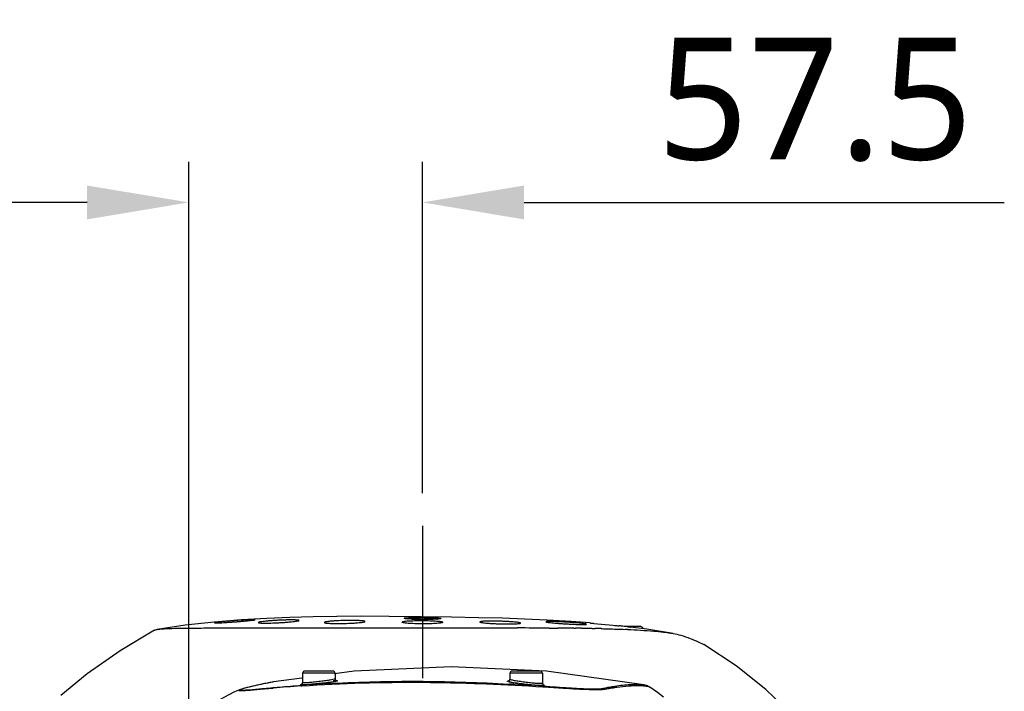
# Model space of a CAD drawing. Header units: millimetres. Extents: x 7426 to 8300, y 123 to 421.
# Tile 49 of 197: x 8010 to 8022, y 203 to 211. Entities that reach past the tile are written whole.
import ezdxf
from ezdxf import colors
from ezdxf.entities.mleader import LeaderData, LeaderLine
from ezdxf.math import Vec2, Vec3

# ---------------------------------------------------------------- set-up
doc = ezdxf.new("R2010")
doc.units = ezdxf.units.MM
doc.linetypes.add('CENTER', pattern=[0.6, 0.375, -0.075, 0.075, -0.075])
for name, color, linetype in [('中心线', 7, 'CENTER'), ('外形图', 7, 'Continuous'), ('多重引线', 7, 'Continuous'), ('尺寸标注', 7, 'Continuous')]:
    doc.layers.add(name, color=color, linetype=linetype)
doc.styles.add('微软雅黑', font='msyh.ttc')
doc.dimstyles.new('尺寸标注_1_20比例', dxfattribs={"dimtxt": 1.5, "dimasz": 1.25, "dimexe": 0.5, "dimexo": 0.4, "dimgap": 0.5, "dimtad": 1, "dimdec": 1, "dimlfac": 20, "dimdsep": 46, "dimtxsty": '微软雅黑', "dimcen": 0.09, "dimadec": 0, "dimazin": 0, "dimtp": 0.01, "dimtm": 0.01, "dimtfac": 1, "dimtdec": 1, "dimtofl": 0, "dimtmove": 0, "dimatfit": 3, "dimfxl": 1, "dimtolj": 1, "dimarcsym": 0})

# ---------------------------------------------------------------- blocks, each defined once
blk = doc.blocks.new('*D1262')
at = {"layer": 'Defpoints', "color": 0}
for p in [(8014.482, 209.064), (8014.482, 205.086), (8011.607, 198.049)]:
    blk.add_point(p, dxfattribs=at)
at = {"layer": '尺寸标注', "color": 0, "lineweight": -2}
for p, q in [((8011.607, 198.449), (8011.607, 209.564)), ((8014.482, 205.486), (8014.482, 209.564)), ((8010.357, 209.064), (8009.107, 209.064)), ((8015.732, 209.064), (8021.638, 209.064))]:
    blk.add_line(p, q, dxfattribs=at)
at = {"layer": '尺寸标注', "color": 0}
for points in [[(8010.357, 208.855), (8010.357, 209.272), (8011.607, 209.064)], [(8015.732, 209.272), (8015.732, 208.855), (8014.482, 209.064)]]:
    blk.add_solid(points, dxfattribs=at)
at = {"layer": '尺寸标注', "color": 0, "insert": (8019.31, 210.327), "char_height": 1.5, "attachment_point": 5, "style": '微软雅黑'}
blk.add_mtext('\\A1;57.5', dxfattribs=at)
blk = doc.blocks.new('*D1294')
at = {"layer": 'Defpoints', "color": 0}
for p in [(8011.607, 198.049), (8006.094, 196.799), (8011.607, 196.799)]:
    blk.add_point(p, dxfattribs=at)
at = {"layer": '尺寸标注', "color": 0, "lineweight": -2}
for p, q in [((8006.094, 199.299), (8006.094, 204.001)), ((8011.207, 198.049), (8005.594, 198.049)), ((8011.207, 196.799), (8005.594, 196.799)), ((8006.094, 195.549), (8006.094, 194.299))]:
    blk.add_line(p, q, dxfattribs=at)
at = {"layer": '尺寸标注', "color": 0}
for points in [[(8005.886, 199.299), (8006.302, 199.299), (8006.094, 198.049)], [(8006.302, 195.549), (8005.886, 195.549), (8006.094, 196.799)]]:
    blk.add_solid(points, dxfattribs=at)
at = {"layer": '尺寸标注', "color": 0, "insert": (8004.818, 202.467), "char_height": 1.5, "attachment_point": 5, "rotation": 90, "style": '微软雅黑'}
blk.add_mtext('\\A1;25', dxfattribs=at)

msp = doc.modelspace()

# ---------------------------------------------------------------- linework, layer by layer
at = {"layer": '中心线', "linetype": 'CENTER', "ltscale": 5}
msp.add_line((8014.4823, 205.0856), (8014.4823, 189.5267), dxfattribs=at)
at = {"layer": '外形图', "color": 7, "linetype": 'Continuous'}
for p, q in [((8012.2555, 203.9298), (8011.9186, 203.9023)), ((8012.5667, 203.9481), (8012.2555, 203.9298)), ((8014.4523, 203.9488), (8014.3307, 203.9488)), ((8014.3812, 203.9415), (8014.3812, 203.9384)), ((8014.4523, 203.937), (8014.4523, 203.9481)), ((8014.8407, 203.9629), (8014.4676, 203.9683)), ((8014.6338, 203.9488), (8014.5123, 203.9488)), ((8014.5123, 203.9366), (8014.5123, 203.9481)), ((8014.5833, 203.9371), (8014.5833, 203.9415)), ((8011.9618, 203.8299), (8011.9933, 203.8299)), ((8011.9928, 203.8299), (8012.0399, 203.83)), ((8012.0399, 203.83), (8012.0626, 203.83)), ((8012.0626, 203.83), (8012.0705, 203.83)), ((8012.0685, 203.83), (8012.1001, 203.83)), ((8012.1001, 203.83), (8012.1212, 203.8301)), ((8012.2416, 203.8302), (8012.2729, 203.8302)), ((8012.2729, 203.8302), (8012.2806, 203.8301)), ((8012.2789, 203.8302), (8012.302, 203.8302)), ((8012.302, 203.8302), (8012.3516, 203.8302)), ((8012.3516, 203.8302), (8012.3603, 203.8302)), ((8012.3603, 203.8302), (8012.3819, 203.8302)), ((8012.5031, 203.8301), (8012.5285, 203.8301)), ((8012.5285, 203.8301), (8012.5403, 203.8301)), ((8012.5403, 203.8301), (8012.5731, 203.8301)), ((8012.5731, 203.8301), (8012.5834, 203.8301)), ((8012.5834, 203.8301), (8012.6009, 203.8301)), ((8012.6009, 203.8301), (8012.6088, 203.8301)), ((8012.6088, 203.8301), (8012.6209, 203.8301)), ((8012.6209, 203.8301), (8012.8995, 203.8298)), ((8012.8982, 203.8298), (8012.9232, 203.8298)), ((8013.3151, 203.8296), (8013.3399, 203.8296)), ((8013.3399, 203.8296), (8013.3435, 203.8296)), ((8013.3428, 203.8296), (8013.3539, 203.8295)), ((8013.3539, 203.8295), (8013.3938, 203.8295)), ((8013.3938, 203.8295), (8013.4037, 203.8295)), ((8013.4037, 203.8295), (8013.416, 203.8295)), ((8013.6345, 203.8295), (8013.6415, 203.8295)), ((8013.6408, 203.8295), (8013.6558, 203.8295)), ((8013.6558, 203.8295), (8013.6959, 203.8295)), ((8013.6959, 203.8295), (8013.7071, 203.8295)), ((8013.7071, 203.8295), (8013.7106, 203.8296)), ((8013.71, 203.8295), (8013.7351, 203.8295)), ((8013.7351, 203.8295), (8014.2802, 203.8299)), ((8014.2801, 203.8299), (8014.2972, 203.8299)), ((8014.2972, 203.8299), (8014.3072, 203.8299)), ((8014.3072, 203.8299), (8014.3261, 203.8299)), ((8014.3261, 203.8299), (8014.3307, 203.8299)), ((8014.3307, 203.8299), (8014.3513, 203.8299)), ((8014.3513, 203.8299), (8014.3812, 203.8299)), ((8014.3812, 203.8299), (8014.4823, 203.8299)), ((8014.4823, 203.8299), (8014.5833, 203.8299)), ((8014.5833, 203.8299), (8014.6924, 203.83)), ((8015.2296, 203.83), (8015.2546, 203.83)), ((8015.2546, 203.83), (8015.2687, 203.83)), ((8015.2687, 203.83), (8015.3087, 203.83)), ((8015.3087, 203.83), (8015.3236, 203.83)), ((8015.3231, 203.8299), (8015.3299, 203.83)), ((8015.5486, 203.8298), (8015.5607, 203.8298)), ((8015.5607, 203.8298), (8015.5706, 203.8298)), ((8015.5706, 203.8298), (8015.6103, 203.8297)), ((8015.6103, 203.8297), (8015.6243, 203.8297)), ((8015.6243, 203.8297), (8015.6461, 203.8297)), ((8015.6461, 203.8297), (8015.649, 203.8297)), ((8016.0413, 203.8287), (8016.066, 203.8286)), ((8016.1193, 203.8284), (8016.1275, 203.8283)), ((8016.1275, 203.8283), (8016.1372, 203.8283)), ((8016.1372, 203.8283), (8016.1455, 203.8283)), ((8016.3427, 203.8267), (8016.3536, 203.8266)), ((8016.3536, 203.8266), (8016.363, 203.8265)), ((8016.4363, 203.8257), (8016.4617, 203.8254)), ((8016.569, 203.8237), (8016.5824, 203.8235)), ((8016.5824, 203.8235), (8016.6075, 203.823)), ((8016.5905, 203.8865), (8016.824, 203.8637)), ((8016.6835, 203.8212), (8016.6895, 203.8211)), ((8016.6853, 203.8214), (8016.6913, 203.8213)), ((8016.8975, 203.8563), (8016.9015, 203.8559)), ((8017.1673, 203.8463), (8016.9941, 203.8463)), ((8017.0413, 203.8412), (8017.042, 203.8412)), ((8017.8728, 203.6603), (8017.9415, 203.6245)), ((8012.9975, 203.2118), (8012.65, 203.1657)), ((8013.0068, 203.2742), (8013.0048, 203.1566)), ((8013.4077, 203.2742), (8013.0068, 203.2742)), ((8013.3827, 203.2988), (8013.0318, 203.2988)), ((8013.6411, 203.2973), (8013.4007, 203.2654)), ((8013.4077, 203.2742), (8013.4089, 203.2038)), ((8015.5568, 203.2742), (8015.5555, 203.1987)), ((8015.9577, 203.2742), (8015.5568, 203.2742)), ((8015.9327, 203.2988), (8015.5818, 203.2988)), ((8015.9577, 203.2742), (8015.9599, 203.1492)), ((8017.2043, 203.1316), (8016.0086, 203.298)), ((8012.65, 203.1657), (8012.6382, 203.1636)), ((8012.9866, 203.1167), (8012.9995, 203.1176)), ((8012.992, 203.1247), (8013.0057, 203.1257)), ((8013.4112, 203.1506), (8013.4251, 203.1513)), ((8013.4251, 203.1513), (8013.4386, 203.152)), ((8015.5401, 203.1406), (8015.5538, 203.1398)), ((8015.9597, 203.1154), (8015.9705, 203.1147)), ((8015.9619, 203.1065), (8015.9733, 203.1058)), ((8017.2042, 203.1316), (8017.2046, 203.1316)), ((8017.2797, 203.1023), (8017.2797, 203.1023)), ((8012.2315, 203.069), (8012.2314, 203.0689))]:
    msp.add_line(p, q, dxfattribs=at)
for points in [[(8014.4676, 203.9683), (8014.0722, 203.9723), (8013.7321, 203.9735), (8013.4273, 203.972), (8013.1364, 203.9675), (8012.8516, 203.9598), (8012.5667, 203.9481)], [(8016.0172, 203.9269), (8015.7377, 203.9395), (8015.4654, 203.9488), (8015.172, 203.9564), (8014.8407, 203.9629)], [(8016.542, 203.8919), (8016.3129, 203.9093), (8016.0172, 203.9269)], [(8011.187, 203.8036), (8010.7652, 203.5488), (8010.3575, 203.2656), (8010.0347, 202.9978)], [(8011.9186, 203.9023), (8011.5637, 203.8628), (8011.2195, 203.8124)], [(8017.5656, 203.7613), (8017.2425, 203.8142), (8017.0413, 203.8411)], [(8019.2694, 202.4994), (8019.0114, 202.7794), (8018.7034, 203.0729), (8018.3422, 203.3644), (8017.9415, 203.6245)], [(8016.0086, 203.298), (8014.8333, 203.3523), (8013.6411, 203.2973)], [(8013.4238, 203.1818), (8013.4252, 203.1815), (8013.4222, 203.1826), (8013.4141, 203.1892), (8013.4089, 203.2038)], [(8015.5555, 203.1987), (8015.5504, 203.1843), (8015.5424, 203.1779), (8015.5407, 203.1773)], [(8012.3473, 203.1019), (8012.3227, 203.0959), (8012.2991, 203.0899), (8012.2777, 203.0841), (8012.2592, 203.0788), (8012.2433, 203.0735), (8012.2315, 203.069)], [(8012.6382, 203.1636), (8012.6089, 203.1583), (8012.58, 203.1529), (8012.5516, 203.1474), (8012.5237, 203.1418), (8012.4966, 203.1361), (8012.4704, 203.1305), (8012.4451, 203.1249), (8012.4205, 203.1193), (8012.3962, 203.1137), (8012.3473, 203.1019)], [(8013.0048, 203.1566), (8013.0002, 203.1428), (8012.9938, 203.1369), (8012.9929, 203.1364)], [(8015.9695, 203.1308), (8015.9697, 203.1307), (8015.9649, 203.1351), (8015.9599, 203.1492)], [(8017.2797, 203.1023), (8017.2431, 203.1213), (8017.2046, 203.1316)], [(8017.4451, 202.9791), (8017.4085, 203.0075), (8017.3717, 203.0355), (8017.3332, 203.064), (8017.2797, 203.1023)], [(8012.2314, 203.0689), (8012.1715, 203.0428), (8012.0379, 202.9761), (8011.8958, 202.8909), (8011.754, 202.789), (8011.6174, 202.6717), (8011.4869, 202.5374), (8011.4014, 202.4343)]]:
    msp.add_lwpolyline(points, dxfattribs=at)
for centre, radius, start, end in [((8014.3405, 203.7205), 0.2291, 100.9144, 103.59748), ((8014.3768, 205.096), 1.1568, 266.23262, 266.49113), ((8014.4168, 200.5116), 3.4433, 90.58598, 91.31576), ((8014.488, 207.6716), 3.7349, 267.8959, 268.85967), ((8014.3147, 203.6935), 0.2567, 74.98622, 77.162), ((8014.5068, 203.007), 0.9429, 96.193, 97.65165), ((8014.4267, 199.6409), 4.314, 90.47007, 90.59902), ((8014.4337, 198.491), 5.4639, 89.80538, 90.44515), ((8014.4875, 203.1907), 0.7582, 92.66439, 96.24334), ((8014.5073, 208.6071), 4.6705, 268.85059, 269.31841), ((8014.5125, 209.0128), 5.0764, 269.31413, 270.00139), ((8014.4318, 197.7732), 6.1817, 89.24196, 89.81035), ((8014.477, 203.1908), 0.7581, 83.75712, 87.3358), ((8014.5132, 208.729), 4.7926, 269.99366, 270.47057), ((8014.4429, 198.4816), 5.4732, 88.63035, 89.25967), ((8014.5252, 207.6033), 3.6667, 270.42698, 271.40291), ((8014.4578, 203.0069), 0.943, 82.34827, 83.80718), ((8014.4625, 199.3251), 4.6295, 88.50857, 88.62299), ((8014.4974, 200.5677), 3.3864, 87.80845, 88.5518), ((8014.6498, 203.6935), 0.2567, 102.83801, 105.01379), ((8014.6034, 205.1235), 1.1857, 272.6693, 272.94667), ((8015.4377, 31.8249), 172.0049, 89.798964, 89.929616), ((8015.8844, 156.5973), 47.2317, 89.44398, 89.68322), ((8016.0089, 169.9688), 33.8596, 89.27677, 89.40074), ((8016.0832, 175.6496), 28.1783, 89.01212, 89.23031), ((8016.1847, 181.438), 22.389, 88.71881, 88.91788), ((8014.7375, 182.5323), 21.4332, 84.04526, 84.20525), ((8015.4823, 189.6837), 14.2431, 83.85082, 84.04056), ((8016.5088, 192.5237), 11.2984, 87.49236, 87.62903), ((8017.0425, 203.8661), 0.0249, 266.66167, 267.3889), ((8017.1673, 203.8213), 0.025, 0, 90), ((8013.0318, 203.2738), 0.025, 90, 179), ((8013.3827, 203.2738), 0.025, 1, 90), ((8015.5818, 203.2738), 0.025, 90, 179), ((8015.9327, 203.2738), 0.025, 1, 90), ((8014.5946, 179.7877), 23.3843, 93.94316, 94.77661), ((8012.9798, 203.1571), 0.025, 276.93336, 358.98572), ((8014.3502, 184.5618), 18.6125, 92.892, 94.1425), ((8013.4339, 203.2042), 0.025, 215.09559, 231.00827), ((8013.4338, 203.204), 0.0248, 231.038, 245.88142), ((8013.6235, 167.6966), 35.4957, 86.22624, 86.88269), ((8015.9847, 203.1496), 0.0248, 213.92384, 234.93808)]:
    msp.add_arc(centre, radius, start, end, dxfattribs=at)
for points, knots in [([(8012.4226, 203.9311), (8012.4226, 203.9316), (8012.4202, 203.9318), (8012.4173, 203.9323), (8012.4109, 203.9324), (8012.4028, 203.9325), (8012.3922, 203.9324), (8012.3742, 203.932), (8012.3469, 203.931), (8012.3094, 203.9292), (8012.2667, 203.9268), (8012.2204, 203.9239), (8012.1723, 203.9204), (8012.1242, 203.9167), (8012.0779, 203.9127), (8012.0354, 203.9088), (8011.998, 203.9049), (8011.9708, 203.9018), (8011.9528, 203.8994), (8011.9423, 203.8979), (8011.9342, 203.8966), (8011.9279, 203.8954), (8011.9249, 203.8944), (8011.9226, 203.8939), (8011.9226, 203.8935)], [0, 0, 0, 0, 0.0026477, 0.0098835, 0.0217986, 0.0383023, 0.0592487, 0.0844403, 0.146547, 0.2222208, 0.3085261, 0.4021269, 0.4994257, 0.596701, 0.6902503, 0.7765205, 0.8522298, 0.9144881, 0.9398055, 0.9609103, 0.9775992, 0.9897323, 0.9971767, 1, 1, 1, 1]), ([(8011.9226, 203.8935), (8011.9226, 203.893), (8011.9248, 203.8924), (8011.928, 203.8921), (8011.9342, 203.8919), (8011.9424, 203.8919), (8011.9529, 203.8921), (8011.971, 203.8926), (8011.9983, 203.8938), (8012.0357, 203.8959), (8012.0784, 203.8986), (8012.1247, 203.9018), (8012.1728, 203.9053), (8012.2209, 203.9091), (8012.2672, 203.913), (8012.3098, 203.9168), (8012.3471, 203.9204), (8012.3743, 203.9232), (8012.3923, 203.9254), (8012.4028, 203.9268), (8012.411, 203.928), (8012.4172, 203.9291), (8012.4203, 203.9299), (8012.4226, 203.9306), (8012.4226, 203.9311)], [0, 0, 0, 0, 0.0028424, 0.0100958, 0.0220027, 0.0385028, 0.0594478, 0.084639, 0.1467463, 0.2224132, 0.3087033, 0.4022844, 0.4995627, 0.5968217, 0.6903587, 0.7766144, 0.8522977, 0.9145103, 0.939797, 0.9608667, 0.9775212, 0.9896008, 0.9970397, 1, 1, 1, 1]), ([(8012.9645, 203.922), (8012.9645, 203.9226), (8012.9626, 203.9239), (8012.9565, 203.9254), (8012.9424, 203.9271), (8012.9198, 203.9282), (8012.889, 203.9288), (8012.8515, 203.9287), (8012.8088, 203.928), (8012.7624, 203.9266), (8012.7142, 203.9245), (8012.6661, 203.9219), (8012.6198, 203.9188), (8012.5771, 203.9153), (8012.5398, 203.9116), (8012.5091, 203.9078), (8012.4864, 203.9042), (8012.4725, 203.901), (8012.4663, 203.8986), (8012.4645, 203.8971), (8012.4645, 203.8964)], [0, 0, 0, 0, 0.0035902, 0.0111395, 0.0396623, 0.0856205, 0.1474067, 0.2227071, 0.308644, 0.4019133, 0.4989236, 0.5959096, 0.6891667, 0.7751444, 0.8505947, 0.9126834, 0.9590683, 0.9881665, 0.9960514, 1, 1, 1, 1]), ([(8012.4645, 203.8964), (8012.4645, 203.8958), (8012.4663, 203.8944), (8012.4725, 203.8928), (8012.4866, 203.891), (8012.5093, 203.8899), (8012.5401, 203.8894), (8012.5775, 203.8896), (8012.6366, 203.891), (8012.6992, 203.8937), (8012.763, 203.8974), (8012.8093, 203.9007), (8012.8519, 203.9042), (8012.8892, 203.9079), (8012.9198, 203.9115), (8012.9407, 203.9147), (8012.953, 203.9171), (8012.9591, 203.9188), (8012.9626, 203.92), (8012.9645, 203.9214), (8012.9645, 203.922)], [0, 0, 0, 0, 0.0037427, 0.0113356, 0.0399008, 0.0859004, 0.1477548, 0.2231315, 0.3091304, 0.4994569, 0.5964466, 0.6897085, 0.7756808, 0.8511215, 0.913182, 0.9595258, 0.9762696, 0.9885199, 0.9962749, 1, 1, 1, 1]), ([(8013.7756, 203.9094), (8013.7756, 203.9101), (8013.7738, 203.9117), (8013.7676, 203.9139), (8013.7536, 203.9164), (8013.7309, 203.9185), (8013.7001, 203.9204), (8013.6627, 203.9216), (8013.6037, 203.9225), (8013.5254, 203.9218), (8013.4472, 203.9192), (8013.3882, 203.9157), (8013.3509, 203.9127), (8013.3201, 203.9094), (8013.2974, 203.906), (8013.2835, 203.9027), (8013.2772, 203.9001), (8013.2756, 203.8983), (8013.2756, 203.8976)], [0, 0, 0, 0, 0.0041036, 0.0119203, 0.0406837, 0.0866964, 0.1484294, 0.2235998, 0.3093644, 0.499262, 0.6891685, 0.7749759, 0.8502415, 0.9121547, 0.9584243, 0.9875561, 0.9956123, 1, 1, 1, 1]), ([(8014.2949, 203.9524), (8014.2895, 203.9521), (8014.2804, 203.9516), (8014.2679, 203.9506), (8014.2619, 203.9494), (8014.2573, 203.9486), (8014.2573, 203.9476)], [0, 0, 0, 0, 0.4249057, 0.7361163, 0.9274056, 1, 1, 1, 1]), ([(8014.2683, 203.9447), (8014.2656, 203.945), (8014.2619, 203.9456), (8014.2584, 203.9466), (8014.2573, 203.9473), (8014.2573, 203.9476)], [0, 0, 0, 0, 0.7222011, 0.9126414, 1, 1, 1, 1]), ([(8014.2835, 203.943), (8014.282, 203.9432), (8014.277, 203.9436), (8014.2719, 203.9442), (8014.2683, 203.9447)], [0, 0, 0, 0, 0.2873901, 1, 1, 1, 1]), ([(8014.3008, 203.9417), (8014.2992, 203.9418), (8014.2934, 203.9422), (8014.2877, 203.9427), (8014.2835, 203.943)], [0, 0, 0, 0, 0.2713656, 1, 1, 1, 1]), ([(8014.3377, 203.9539), (8014.3338, 203.9538), (8014.3195, 203.9535), (8014.3052, 203.9529), (8014.2949, 203.9524)], [0, 0, 0, 0, 0.2792661, 1, 1, 1, 1]), ([(8014.3508, 203.9392), (8014.3467, 203.9394), (8014.3318, 203.94), (8014.3168, 203.9407), (8014.306, 203.9414)], [0, 0, 0, 0, 0.2740517, 1, 1, 1, 1]), ([(8014.6586, 203.9391), (8014.6554, 203.939), (8014.6408, 203.9384), (8014.6263, 203.9379), (8014.615, 203.9376)], [0, 0, 0, 0, 0.2251916, 1, 1, 1, 1]), ([(8014.6697, 203.9495), (8014.6666, 203.9497), (8014.6523, 203.9506), (8014.638, 203.9512), (8014.6269, 203.9516)], [0, 0, 0, 0, 0.2194257, 1, 1, 1, 1]), ([(8014.6867, 203.9409), (8014.6851, 203.9407), (8014.6777, 203.9402), (8014.6702, 203.9397), (8014.6644, 203.9394)], [0, 0, 0, 0, 0.2182814, 1, 1, 1, 1]), ([(8014.7073, 203.9444), (8014.7073, 203.9447), (8014.7063, 203.9453), (8014.7033, 203.9462), (8014.6961, 203.9474), (8014.6845, 203.9485), (8014.6751, 203.9492), (8014.6697, 203.9495)], [0, 0, 0, 0, 0.0234616, 0.0740168, 0.2651483, 0.5758836, 1, 1, 1, 1]), ([(8014.6963, 203.9418), (8014.6956, 203.9417), (8014.6924, 203.9414), (8014.6892, 203.9411), (8014.6867, 203.9409)], [0, 0, 0, 0, 0.222084, 1, 1, 1, 1]), ([(8014.7073, 203.9444), (8014.7073, 203.9441), (8014.7061, 203.9434), (8014.7027, 203.9426), (8014.699, 203.9421), (8014.6963, 203.9418)], [0, 0, 0, 0, 0.0848336, 0.2746463, 1, 1, 1, 1]), ([(8011.187, 203.8036), (8011.1908, 203.8058), (8011.2017, 203.8092), (8011.2127, 203.8114), (8011.2195, 203.8125)], [0, 0, 0, 0, 0.3948743, 1, 1, 1, 1]), ([(8011.2195, 203.8125), (8011.2333, 203.8148), (8011.2663, 203.8184), (8011.3522, 203.824), (8011.4963, 203.8276), (8011.7108, 203.8296), (8011.8723, 203.8297), (8011.9618, 203.8299)], [0, 0, 0, 0, 0.0566961, 0.1337155, 0.3479605, 0.638617, 1, 1, 1, 1]), ([(8012.1212, 203.8301), (8012.131, 203.8301), (8012.1712, 203.8301), (8012.2113, 203.8301), (8012.2416, 203.8302)], [0, 0, 0, 0, 0.2453419, 1, 1, 1, 1]), ([(8012.3819, 203.8302), (8012.3919, 203.8302), (8012.4323, 203.8302), (8012.4727, 203.8302), (8012.5031, 203.8301)], [0, 0, 0, 0, 0.2465661, 1, 1, 1, 1]), ([(8012.9232, 203.8298), (8012.9551, 203.8298), (8013.0858, 203.8297), (8013.2164, 203.8296), (8013.3151, 203.8296)], [0, 0, 0, 0, 0.2443148, 1, 1, 1, 1]), ([(8013.2756, 203.8976), (8013.2756, 203.8968), (8013.2772, 203.8951), (8013.2836, 203.8929), (8013.2975, 203.8902), (8013.3202, 203.8879), (8013.351, 203.886), (8013.3884, 203.8847), (8013.4475, 203.884), (8013.5258, 203.885), (8013.604, 203.8881), (8013.6629, 203.8918), (8013.7003, 203.8949), (8013.731, 203.8982), (8013.7537, 203.9015), (8013.7676, 203.9047), (8013.7738, 203.9071), (8013.7756, 203.9087), (8013.7756, 203.9094)], [0, 0, 0, 0, 0.0042659, 0.0121441, 0.0409767, 0.0870327, 0.1488044, 0.2240146, 0.3098172, 0.4997651, 0.6896722, 0.7754666, 0.8507224, 0.9126189, 0.9588674, 0.9879026, 0.995832, 1, 1, 1, 1]), ([(8013.4151, 203.8295), (8013.4332, 203.8295), (8013.5064, 203.8295), (8013.5795, 203.8295), (8013.6345, 203.8295)], [0, 0, 0, 0, 0.2479946, 1, 1, 1, 1]), ([(8014.7323, 203.8985), (8014.7323, 203.8992), (8014.7306, 203.9009), (8014.7243, 203.9033), (8014.7104, 203.9062), (8014.6877, 203.909), (8014.6569, 203.9116), (8014.6195, 203.9138), (8014.5606, 203.9162), (8014.4823, 203.9175), (8014.404, 203.9168), (8014.345, 203.915), (8014.3077, 203.913), (8014.2769, 203.9106), (8014.2542, 203.9079), (8014.2402, 203.905), (8014.234, 203.9026), (8014.2323, 203.9008), (8014.2323, 203.9001)], [0, 0, 0, 0, 0.0042522, 0.0122154, 0.0411714, 0.0872999, 0.1491224, 0.2243415, 0.3101229, 0.5000048, 0.6898839, 0.7756573, 0.8508609, 0.9126643, 0.9587819, 0.9877273, 0.9956927, 1, 1, 1, 1]), ([(8014.7323, 203.8985), (8014.7323, 203.8978), (8014.7306, 203.8961), (8014.7243, 203.8937), (8014.7104, 203.8908), (8014.6876, 203.8881), (8014.6569, 203.8855), (8014.6195, 203.8834), (8014.5605, 203.8813), (8014.4822, 203.8804), (8014.404, 203.8816), (8014.345, 203.8841), (8014.3076, 203.8864), (8014.2769, 203.8892), (8014.2541, 203.8921), (8014.2402, 203.8952), (8014.234, 203.8977), (8014.2323, 203.8994), (8014.2323, 203.9001)], [0, 0, 0, 0, 0.0042175, 0.0121438, 0.0410685, 0.0871919, 0.1490019, 0.2242035, 0.3099889, 0.4998708, 0.6897419, 0.7755227, 0.8507273, 0.9125552, 0.9587189, 0.98771, 0.9956898, 1, 1, 1, 1]), ([(8014.6924, 203.83), (8014.7376, 203.83), (8014.9166, 203.83), (8015.0957, 203.83), (8015.2296, 203.83)], [0, 0, 0, 0, 0.2520472, 1, 1, 1, 1]), ([(8015.689, 203.8897), (8015.689, 203.8903), (8015.6872, 203.8919), (8015.681, 203.8941), (8015.6671, 203.8971), (8015.6444, 203.9001), (8015.6137, 203.9033), (8015.5763, 203.9061), (8015.5336, 203.9087), (8015.4873, 203.9109), (8015.4235, 203.9131), (8015.3609, 203.9141), (8015.3019, 203.914), (8015.2645, 203.9132), (8015.2337, 203.9119), (8015.211, 203.9102), (8015.197, 203.908), (8015.1908, 203.9061), (8015.189, 203.9046), (8015.189, 203.904)], [0, 0, 0, 0, 0.0039785, 0.0118353, 0.0408115, 0.0870622, 0.1490296, 0.2243985, 0.3103279, 0.4035609, 0.5005244, 0.6907314, 0.7766328, 0.8519125, 0.9137103, 0.9597257, 0.9884081, 0.9961263, 1, 1, 1, 1]), ([(8015.189, 203.904), (8015.189, 203.9033), (8015.1908, 203.9018), (8015.197, 203.8997), (8015.2109, 203.8967), (8015.2336, 203.8936), (8015.2643, 203.8903), (8015.3016, 203.8873), (8015.3443, 203.8846), (8015.3906, 203.8824), (8015.4544, 203.8801), (8015.517, 203.879), (8015.576, 203.8793), (8015.6135, 203.8802), (8015.6443, 203.8817), (8015.667, 203.8835), (8015.681, 203.8857), (8015.6872, 203.8876), (8015.689, 203.889), (8015.689, 203.8897)], [0, 0, 0, 0, 0.0039048, 0.0117037, 0.0406641, 0.0869388, 0.1489009, 0.2242546, 0.3101658, 0.4033859, 0.5003419, 0.6905691, 0.7765143, 0.8518518, 0.9137091, 0.9597734, 0.9884695, 0.9961523, 1, 1, 1, 1]), ([(8015.3299, 203.83), (8015.3483, 203.8299), (8015.4215, 203.8299), (8015.4947, 203.8299), (8015.5494, 203.8298)], [0, 0, 0, 0, 0.2519096, 1, 1, 1, 1]), ([(8016.5, 203.8756), (8016.5, 203.8761), (8016.498, 203.8771), (8016.4947, 203.8782), (8016.4885, 203.8795), (8016.4762, 203.8817), (8016.4553, 203.8845), (8016.4247, 203.888), (8016.3873, 203.8916), (8016.3447, 203.8951), (8016.2985, 203.8985), (8016.2504, 203.9017), (8016.2022, 203.9044), (8016.1558, 203.9065), (8016.1131, 203.9081), (8016.0756, 203.909), (8016.0449, 203.9093), (8016.024, 203.9089), (8016.0116, 203.9083), (8016.0054, 203.9076), (8016.0022, 203.907), (8016, 203.9062), (8016, 203.9057)], [0, 0, 0, 0, 0.0032462, 0.0108098, 0.0229657, 0.0396607, 0.0860171, 0.1481817, 0.223797, 0.3099661, 0.403429, 0.5006371, 0.5978761, 0.6913946, 0.7775745, 0.8531001, 0.9150622, 0.9611052, 0.9776093, 0.9895547, 0.9969105, 1, 1, 1, 1]), ([(8016, 203.9057), (8016, 203.9051), (8016.0021, 203.9041), (8016.0054, 203.9031), (8016.0116, 203.9017), (8016.0239, 203.8996), (8016.0448, 203.8969), (8016.0754, 203.8936), (8016.1127, 203.8901), (8016.1553, 203.8867), (8016.2016, 203.8834), (8016.2497, 203.8803), (8016.2978, 203.8776), (8016.3442, 203.8754), (8016.3869, 203.8737), (8016.4244, 203.8727), (8016.4551, 203.8723), (8016.4761, 203.8725), (8016.4884, 203.8731), (8016.4946, 203.8737), (8016.4979, 203.8742), (8016.5, 203.8751), (8016.5, 203.8756)], [0, 0, 0, 0, 0.0032623, 0.0108291, 0.0229813, 0.0396693, 0.0860014, 0.1481324, 0.2237109, 0.3098586, 0.403312, 0.5005024, 0.5977128, 0.6912255, 0.7774376, 0.8530258, 0.915061, 0.9611379, 0.9776479, 0.9895904, 0.9969318, 1, 1, 1, 1]), ([(8016.542, 203.8918), (8016.542, 203.8916), (8016.5436, 203.8918), (8016.5454, 203.8911), (8016.5496, 203.8908), (8016.5549, 203.8901), (8016.5618, 203.8894), (8016.5738, 203.8882), (8016.5835, 203.8872), (8016.5905, 203.8865)], [0, 0, 0, 0, 0.0166302, 0.0652539, 0.1456094, 0.2572961, 0.3995873, 0.5715614, 1, 1, 1, 1]), ([(8016.6913, 203.8213), (8016.7161, 203.8207), (8016.8111, 203.8184), (8016.9061, 203.8153), (8016.9762, 203.8124)], [0, 0, 0, 0, 0.2616055, 1, 1, 1, 1]), ([(8016.8616, 203.86), (8016.8647, 203.8596), (8016.8766, 203.8584), (8016.8886, 203.8572), (8016.8975, 203.8563)], [0, 0, 0, 0, 0.2551737, 1, 1, 1, 1]), ([(8017.0031, 203.8113), (8017.1111, 203.8065), (8017.299, 203.7953), (8017.4869, 203.7771), (8017.5658, 203.762)], [0, 0, 0, 0, 0.5738742, 1, 1, 1, 1]), ([(8017.008, 203.8448), (8017.0154, 203.844), (8017.0264, 203.843), (8017.0374, 203.8414), (8017.041, 203.8412)], [0, 0, 0, 0, 0.6740399, 1, 1, 1, 1]), ([(8017.5658, 203.762), (8017.5975, 203.756), (8017.6688, 203.7396), (8017.7714, 203.705), (8017.8412, 203.6753), (8017.8728, 203.6603)], [0, 0, 0, 0, 0.2987721, 0.6762765, 1, 1, 1, 1]), ([(8013.3968, 203.1984), (8013.3853, 203.1953), (8013.3557, 203.1899), (8013.3043, 203.182), (8013.2411, 203.1739), (8013.1738, 203.1661), (8013.1188, 203.1606), (8013.0788, 203.1571), (8013.0538, 203.1554), (8013.0341, 203.1544), (8013.0183, 203.1541), (8013.0108, 203.1546), (8013.0048, 203.1555), (8013.0048, 203.1566)], [0, 0, 0, 0, 0.0904359, 0.2275926, 0.3952323, 0.5735907, 0.7414726, 0.8150287, 0.8785773, 0.930075, 0.968005, 0.9912362, 1, 1, 1, 1]), ([(8013.4089, 203.2038), (8013.409, 203.2025), (8013.4033, 203.2004), (8013.3999, 203.1992), (8013.3968, 203.1984)], [0, 0, 0, 0, 0.2895526, 1, 1, 1, 1]), ([(8015.5555, 203.1987), (8015.5554, 203.192), (8015.5493, 203.1782), (8015.5349, 203.1737), (8015.5283, 203.1742)], [0, 0, 0, 0, 0.4993184, 1, 1, 1, 1]), ([(8015.9479, 203.1456), (8015.9362, 203.1448), (8015.9063, 203.1458), (8015.8545, 203.1496), (8015.791, 203.1563), (8015.7236, 203.1646), (8015.6687, 203.1725), (8015.629, 203.179), (8015.6042, 203.1836), (8015.5844, 203.1877), (8015.5691, 203.1916), (8015.5608, 203.1946), (8015.5555, 203.1973), (8015.5555, 203.1987)], [0, 0, 0, 0, 0.0885759, 0.2249072, 0.3921449, 0.5699349, 0.7371316, 0.8105009, 0.8741168, 0.9260454, 0.964826, 0.9893733, 1, 1, 1, 1]), ([(8012.2317, 203.069), (8012.2282, 203.0676), (8012.2162, 203.0623), (8012.2338, 203.0596), (8012.2443, 203.0597), (8012.2695, 203.06), (8012.3094, 203.0626), (8012.3712, 203.0672), (8012.449, 203.0739), (8012.543, 203.082), (8012.6109, 203.0878), (8012.6474, 203.0908)], [0, 0, 0, 0, 0.0260003, 0.0491638, 0.07578, 0.1121719, 0.2140371, 0.3546503, 0.5335676, 0.7492714, 1, 1, 1, 1]), ([(8012.6498, 203.1656), (8012.6292, 203.1621), (8012.5869, 203.1544), (8012.5223, 203.1416), (8012.4556, 203.1275), (8012.3868, 203.1115), (8012.3311, 203.0982), (8012.2866, 203.0861), (8012.2657, 203.0808), (8012.2299, 203.0667), (8012.2566, 203.0655), (8012.2639, 203.0655)], [0, 0, 0, 0, 0.1420707, 0.2914339, 0.4465041, 0.6055505, 0.7684433, 0.8436376, 0.9025117, 0.9500493, 1, 1, 1, 1]), ([(8012.2639, 203.0655), (8012.2936, 203.0655), (8012.3749, 203.0724), (8012.5278, 203.0858), (8012.7407, 203.1053), (8012.9022, 203.1182), (8012.992, 203.1247)], [0, 0, 0, 0, 0.121861, 0.3346597, 0.6303678, 1, 1, 1, 1]), ([(8013.0353, 203.131), (8013.0279, 203.1306), (8013.0152, 203.13), (8012.9977, 203.1297), (8012.9895, 203.1303), (8012.9828, 203.1311), (8012.9828, 203.1323)], [0, 0, 0, 0, 0.4250426, 0.7378795, 0.9292743, 1, 1, 1, 1]), ([(8012.9995, 203.1176), (8013.4921, 203.1509), (8014.2503, 203.1727), (8015.2382, 203.1479), (8015.7319, 203.1209), (8015.9619, 203.1065)], [0, 0, 0, 0, 0.4997299, 0.7667134, 1, 1, 1, 1]), ([(8013.3827, 203.1667), (8013.3251, 203.1577), (8013.2093, 203.1453), (8013.0934, 203.134), (8013.0353, 203.131)], [0, 0, 0, 0, 0.5007945, 1, 1, 1, 1]), ([(8013.436, 203.1793), (8013.4361, 203.1779), (8013.4296, 203.176), (8013.4208, 203.1733), (8013.4033, 203.17), (8013.3903, 203.1678), (8013.3827, 203.1667)], [0, 0, 0, 0, 0.0766403, 0.270557, 0.5814601, 1, 1, 1, 1]), ([(8013.3828, 203.1823), (8013.3874, 203.1824), (8013.4019, 203.1827), (8013.4165, 203.1828), (8013.4264, 203.182)], [0, 0, 0, 0, 0.3191752, 1, 1, 1, 1]), ([(8013.4264, 203.182), (8013.4288, 203.1817), (8013.4315, 203.1814), (8013.436, 203.1803), (8013.436, 203.1793)], [0, 0, 0, 0, 0.7158948, 1, 1, 1, 1]), ([(8013.4386, 203.152), (8013.7888, 203.1691), (8014.4899, 203.1831), (8015.1906, 203.1593), (8015.5401, 203.1406)], [0, 0, 0, 0, 0.5004557, 1, 1, 1, 1]), ([(8015.5283, 203.1742), (8015.5283, 203.1757), (8015.535, 203.1774), (8015.5389, 203.1778), (8015.5424, 203.1781)], [0, 0, 0, 0, 0.2852546, 1, 1, 1, 1]), ([(8015.5406, 203.1682), (8015.5375, 203.1691), (8015.5338, 203.1704), (8015.5283, 203.1729), (8015.5283, 203.1742)], [0, 0, 0, 0, 0.7026626, 1, 1, 1, 1]), ([(8015.5812, 203.1596), (8015.577, 203.1603), (8015.5634, 203.1628), (8015.5498, 203.1656), (8015.5406, 203.1682)], [0, 0, 0, 0, 0.3078909, 1, 1, 1, 1]), ([(8015.9292, 203.1215), (8015.871, 203.1238), (8015.7548, 203.1356), (8015.6388, 203.1494), (8015.5812, 203.1596)], [0, 0, 0, 0, 0.4993608, 1, 1, 1, 1]), ([(8015.9817, 203.1249), (8015.9817, 203.1236), (8015.9755, 203.1218), (8015.9667, 203.1211), (8015.9495, 203.1207), (8015.9367, 203.1212), (8015.9292, 203.1215)], [0, 0, 0, 0, 0.076257, 0.2673456, 0.5780579, 1, 1, 1, 1]), ([(8015.9599, 203.1492), (8015.9599, 203.148), (8015.9545, 203.146), (8015.9509, 203.1459), (8015.9479, 203.1456)], [0, 0, 0, 0, 0.2923885, 1, 1, 1, 1]), ([(8015.9694, 203.1315), (8015.9725, 203.1305), (8015.9763, 203.129), (8015.9817, 203.1264), (8015.9817, 203.1249)], [0, 0, 0, 0, 0.6971975, 1, 1, 1, 1]), ([(8015.9705, 203.1147), (8016.0745, 203.1079), (8016.2209, 203.098), (8016.403, 203.0872), (8016.5095, 203.0822), (8016.5943, 203.0802), (8016.6569, 203.0808), (8016.7009, 203.0864), (8016.7432, 203.0968), (8016.7912, 203.1044), (8016.8622, 203.1174), (8016.942, 203.1269), (8017.0274, 203.1352), (8017.113, 203.1384), (8017.171, 203.1378), (8017.2043, 203.1316)], [0, 0, 0, 0, 0.2523291, 0.3554105, 0.4415957, 0.5105157, 0.5607507, 0.5930339, 0.6175339, 0.6663019, 0.7105606, 0.7922944, 0.8608057, 0.9180352, 1, 1, 1, 1]), ([(8015.9733, 203.1058), (8016.0537, 203.1008), (8016.2008, 203.0913), (8016.3999, 203.0794), (8016.5388, 203.0731), (8016.6268, 203.0716), (8016.6745, 203.0723), (8016.7107, 203.0748), (8016.7457, 203.0817), (8016.7841, 203.0889), (8016.8282, 203.0953), (8016.9061, 203.1083), (8017.0083, 203.1175), (8017.0967, 203.1219), (8017.1353, 203.1217)], [0, 0, 0, 0, 0.2070797, 0.3793598, 0.5130625, 0.5646912, 0.6058115, 0.6358826, 0.6577465, 0.6975979, 0.7363739, 0.772345, 0.9007727, 1, 1, 1, 1]), ([(8017.1353, 203.1217), (8017.145, 203.1217), (8017.178, 203.1212), (8017.2112, 203.1193), (8017.2343, 203.1159)], [0, 0, 0, 0, 0.2926152, 1, 1, 1, 1]), ([(8017.2343, 203.1159), (8017.2394, 203.1151), (8017.2549, 203.1124), (8017.2709, 203.1083), (8017.2797, 203.1023)], [0, 0, 0, 0, 0.3237095, 1, 1, 1, 1])]:
    msp.add_open_spline(points, degree=3, knots=knots, dxfattribs=at)
for points in [[(8014.3307, 203.9488), (8014.3195, 203.9488), (8014.3082, 203.9475), (8014.2971, 203.9454)], [(8014.3307, 203.9488), (8014.3445, 203.9488), (8014.3583, 203.9469), (8014.3718, 203.9439)], [(8014.6338, 203.9488), (8014.62, 203.9488), (8014.6062, 203.9469), (8014.5928, 203.9439)], [(8014.6843, 203.9415), (8014.6679, 203.9459), (8014.6508, 203.9488), (8014.6338, 203.9488)], [(8016.066, 203.8286), (8016.0837, 203.8286), (8016.1015, 203.8285), (8016.1193, 203.8284)], [(8016.824, 203.8637), (8016.8366, 203.8625), (8016.8491, 203.8612), (8016.8616, 203.86)], [(8013.4089, 203.2038), (8013.409, 203.1989), (8013.4107, 203.1938), (8013.4135, 203.1899)], [(8013.4236, 203.1814), (8013.4275, 203.1797), (8013.4319, 203.179), (8013.436, 203.1793)], [(8015.9599, 203.1492), (8015.96, 203.1445), (8015.9615, 203.1397), (8015.9641, 203.1358)], [(8015.9705, 203.1293), (8015.9738, 203.127), (8015.9777, 203.1254), (8015.9817, 203.1249)]]:
    msp.add_open_spline(points, degree=3, dxfattribs=at)

# ---------------------------------------------------------------- dimensions: what is measured, and where the dimension line sits
at = {"layer": '尺寸标注'}
dim = msp.add_linear_dim(base=(8014.4823, 209.0638), p1=(8011.6073, 198.0488), p2=(8014.4823, 205.0856), dimstyle='尺寸标注_1_20比例', dxfattribs=at)
dim.commit()
dim.dimension.update_dxf_attribs({"geometry": '*D1262', "text_midpoint": (8019.3101, 210.3269)})
dim = msp.add_linear_dim(base=(8006.0941, 196.7988), p1=(8011.6073, 198.0488), p2=(8011.6073, 196.7988), angle=90, dimstyle='尺寸标注_1_20比例', dxfattribs=at)
dim.commit()
dim.dimension.update_dxf_attribs({"geometry": '*D1294', "text_midpoint": (8006.0941, 202.4671), "dimtype": 160})

# ---------------------------------------------------------------- leaders
at = {"layer": '多重引线'}
ml = msp.add_multileader_mtext('Standard', dxfattribs=at)
ml.set_content('2×M4深度8', style='微软雅黑')
ml.set_leader_properties()
ml.build(insert=Vec2(0, 0))
ml.multileader.update_dxf_attribs({"text_left_attachment_type": 5, "text_right_attachment_type": 5, "dogleg_length": 1, "arrow_head_size": 1.25})
ctx = ml.context
ctx.base_point, ctx.char_height, ctx.arrow_head_size, ctx.landing_gap_size, ctx.plane_origin = Vec3(7993.7225, 205.0125), 1.5, 1.25, 0.5, Vec3(8011.6073, 198.0488)
ctx.left_attachment, ctx.right_attachment, ctx.text_align_type = 5, 5, 2
notes = []
notes.append((ctx, [(0, (1, 1, 0), (8006.3765, 205.0125), (-1, 0), 1, [(0, [(8011.6073, 198.0488)], 0, [])])]))
ctx.mtext.insert, ctx.mtext.alignment, ctx.mtext.flow_direction = Vec3(8004.8765, 206.9531), 3, 5
for ctx, leaders in notes:
    for number, flags, end, landing, length, lines in leaders:
        leader = LeaderData()
        leader.index, (leader.has_last_leader_line, leader.has_dogleg_vector, leader.attachment_direction) = number, flags
        leader.last_leader_point, leader.dogleg_vector, leader.dogleg_length = Vec3(end), Vec3(landing), length
        for number, points, colour, breaks in lines:
            line = LeaderLine()
            line.index, line.vertices, line.color, line.breaks = number, Vec3.list(points), colors.encode_raw_color(colour), breaks
            leader.lines.append(line)
        ctx.leaders.append(leader)

doc.saveas('drawing.dxf')
